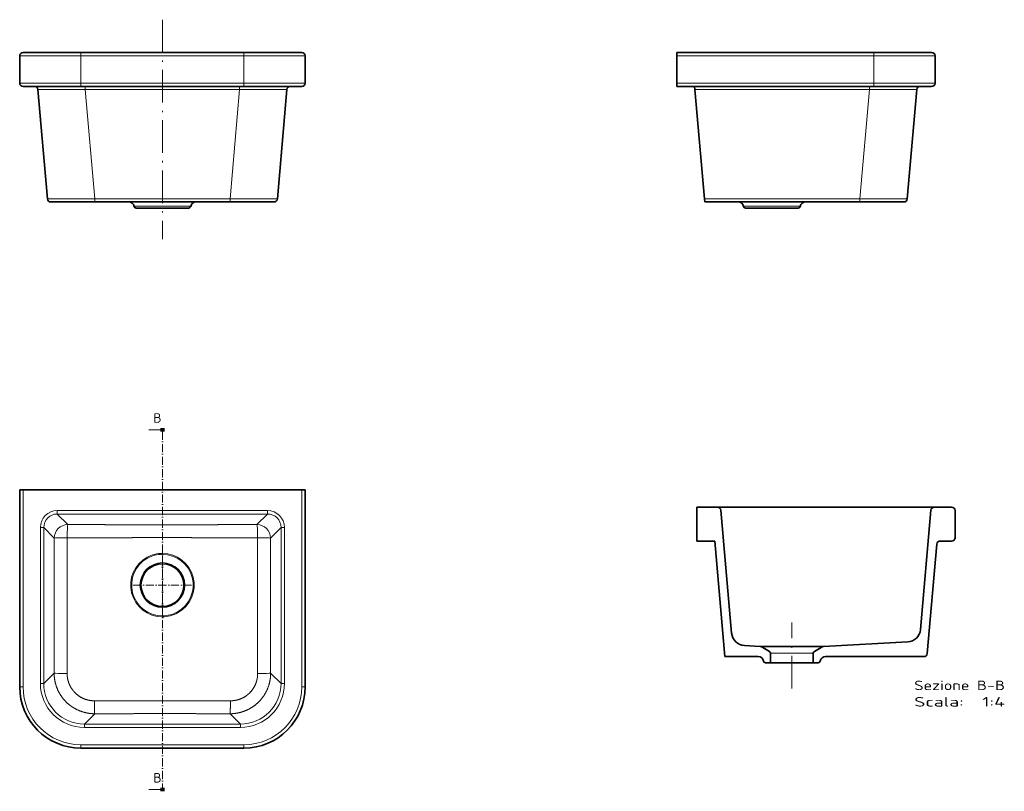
# Model space of a CAD drawing. Extents: x 103 to 466, y 57 to 341.
import ezdxf
from ezdxf.enums import TextEntityAlignment as Align

# ---------------------------------------------------------------- set-up
doc = ezdxf.new("R2010")
doc.units = 0
doc.linetypes.add('DASHDOT', pattern=[18.5, 12, -3, 0.5, -3])
doc.layers.get('0').update_dxf_attribs({"lineweight": 13})
doc.styles.get("Standard").update_dxf_attribs({"font": 'isocp.shx'})

# ---------------------------------------------------------------- blocks, each defined once
blk = doc.blocks.new('BLOCK8')
at = {"color": 7, "lineweight": 13}
for p, q in [((0, 88.5), (-20, 88.5)), ((0, -441.1), (-20, -441.1))]:
    blk.add_line(p, q, dxfattribs=at)
at = {"color": 7, "lineweight": 100, "ltscale": 0.125}
for p, q in [((0, 91), (0, 86)), ((0, -443.6), (0, -438.6))]:
    blk.add_line(p, q, dxfattribs=at)
at = {"color": 7, "linetype": 'DASHDOT', "lineweight": 13}
blk.add_line((0, 86), (0, -438.6), dxfattribs=at)
at = {"color": 7, "lineweight": 13}
for points in [[(-3, 87.2), (0, 88.5), (-3, 89.7)], [(-3, -442.3), (0, -441.1), (-3, -439.8)]]:
    blk.add_lwpolyline(points, dxfattribs=at)
for p, p2 in [((-13.3, 99), (-1.2, 99)), ((-13.3, -430.6), (-1.2, -430.6))]:
    blk.add_text('B', height=14, dxfattribs=at).set_placement(p, p2, align=Align.FIT)
blk = doc.blocks.new('BLOCK9')
at = {"color": 7, "linetype": 'DASHDOT', "lineweight": 13}
for p, q in [((0, -97.1), (0, -182.9)), ((42.9, -140), (-42.9, -140))]:
    blk.add_line(p, q, dxfattribs=at)
blk = doc.blocks.new('BLOCK10')
at = {"color": 7, "lineweight": 35, "ltscale": 0.125}
for p, q in [((-210, 0), (-205, 0)), ((205, 0), (210, 0))]:
    blk.add_line(p, q, dxfattribs=at)
at = {"color": 7, "lineweight": 35}
for p, q in [((205, 0), (-205, 0)), ((210, 0), (210, -290)), ((-210, -290), (-210, 0)), ((-120, -380), (120, -380))]:
    blk.add_line(p, q, dxfattribs=at)
at = {"color": 7, "lineweight": 13}
for p, q in [((-205, -290), (-205, 0)), ((205, 0), (205, -290)), ((154.7, -30.4), (-154.7, -30.4)), ((154.7, -35.4), (-154.7, -35.4)), ((-139.2, -50.8), (-154.7, -35.4)), ((139.2, -50.8), (154.7, -35.4)), ((-179.6, -55.3), (-179.6, -284.8)), ((-174.6, -55.3), (-174.6, -284.8)), ((-159.2, -70.8), (-174.6, -55.3)), ((159.2, -70.8), (174.6, -55.3)), ((174.6, -284.8), (174.6, -55.3)), ((179.6, -284.8), (179.6, -55.3)), ((-159.3, -269.6), (-174.6, -284.8)), ((159.3, -269.6), (174.6, -284.8)), ((-99.6, -329.4), (-114.8, -344.6)), ((99.6, -329.4), (114.8, -344.6)), ((-114.8, -344.6), (114.8, -344.6)), ((-114.8, -349.6), (114.8, -349.6)), ((-120, -375), (120, -375))]:
    blk.add_line(p, q, dxfattribs=at)
at = {"color": 7, "lineweight": 13, "ltscale": 0.124524}
for p, q in [((-154.7, -35.4), (-154.7, -30.4)), ((154.7, -35.4), (154.7, -30.4)), ((-174.6, -55.3), (-179.6, -55.3)), ((174.6, -55.3), (179.6, -55.3)), ((-174.6, -284.8), (-179.6, -284.8)), ((174.6, -284.8), (179.6, -284.8)), ((-114.8, -344.6), (-114.8, -349.6)), ((114.8, -344.6), (114.8, -349.6))]:
    blk.add_line(p, q, dxfattribs=at)
at = {"color": 7, "lineweight": 13, "ltscale": 0.125}
for p, q in [((-205, -290), (-210, -290)), ((205, -290), (210, -290)), ((-120, -375), (-120, -380)), ((120, -375), (120, -380))]:
    blk.add_line(p, q, dxfattribs=at)
at = {"color": 7, "lineweight": 13, "ltscale": 0.176497}
blk.add_line((100.1, -310.3), (93.1, -310.3), dxfattribs=at)
at = {"color": 7, "lineweight": 13, "ltscale": 0.175783}
blk.add_line((99.6, -329.4), (92.6, -329.3), dxfattribs=at)
at = {"color": 7, "lineweight": 13}
blk.add_circle((0, -140), 33, dxfattribs=at)
at = {"color": 7, "lineweight": 35}
blk.add_circle((0, -140), 31.5, dxfattribs=at)
at = {"color": 7, "lineweight": 13}
for centre, radius, start, end in [((0, -140), 46.7, 118.6484, 270), ((0, -140), 45.3, 118.6484, 270), ((0, -140), 46.7, 89.9983, 118.6472), ((0, -140), 45.3, 89.9981, 118.6472), ((0, -140), 46.7, 298.648, 90), ((0, -140), 45.3, 298.6479, 90), ((0, -140), 45.3, 269.9981, 298.6468), ((0, -140), 46.7, 269.9984, 298.6466), ((-120, -290), 85, 180, 270), ((120, -290), 85, 270, 360)]:
    blk.add_arc(centre, radius, start, end, dxfattribs=at)
at = {"color": 7, "lineweight": 35}
for centre, start, end in [((-120, -290), 180, 270), ((120, -290), 270, 360)]:
    blk.add_arc(centre, 90, start, end, dxfattribs=at)
at = {"color": 7, "lineweight": 13}
for centre, major_axis, ratio, start_param, end_param in [((-154.5, -55.5), (17.8, -17.8), 0.992432, 2.359995, 3.923195), ((-154.5, -55.5), (14.3, -14.3), 0.988706, 2.359993, 3.923193), ((154.5, -55.5), (17.8, 17.8), 0.992432, 5.501588, 7.064788), ((154.5, -55.5), (14.3, 14.3), 0.988706, 5.501585, 7.064786), ((-139.2, -70.8), (14.1, 14.1), 0.992433, 0.789196, 2.352396), ((-139.2, -70.8), (-0.1, -20), 0.04697, 3.228956, 4.689277), ((139.2, -70.8), (14.1, -14.1), 0.992433, 0.789196, 2.352396), ((139.2, -70.8), (0.1, -20), 0.04697, 1.593909, 3.05423), ((-139.2, -70.8), (-20, 0), 0.023425, 4.75922, 6.195895), ((139.2, -70.8), (20, 0), 0.023425, 0.08729, 1.523966), ((-139.4, -269.6), (20, -0.1), 0.035774, 3.228915, 4.674155), ((139.4, -269.6), (20, 0.1), 0.035774, 4.750623, 6.195863), ((-114.3, -284.3), (46.3, 46.3), 0.992433, 2.359995, 3.923195), ((-114.3, -284.3), (42.8, 42.8), 0.991187, 2.359993, 3.923193), ((114.3, -284.3), (46.3, -46.3), 0.992433, 5.501588, 7.064788), ((114.3, -284.3), (42.8, -42.8), 0.991187, 5.501586, 7.064786)]:
    blk.add_ellipse(centre, major_axis=major_axis, ratio=ratio, start_param=start_param, end_param=end_param, dxfattribs=at)
for points, knots in [([(-139.2, -50.8), (-132.8, -50.9), (-126.5, -50.9), (-120.1, -50.9), (-108.6, -51), (-97.4, -51), (-92.3, -51), (-82.5, -51.1), (-73.1, -51.1), (-68.5, -51.1), (-59.2, -51.1), (-50.4, -51.2), (-46, -51.2), (-41.7, -51.2), (-37.6, -51.2)], [0, 0, 0, 0, 0, 0, 56.08082, 56.08082, 56.08082, 103.325365, 103.325365, 103.325365, 149.528349, 149.528349, 149.528349, 201.420784, 201.420784, 201.420784, 201.420784, 201.420784, 201.420784]), ([(-37.6, -51.2), (-29.5, -51.2), (-22, -51.2), (-14.8, -51.2), (-2.3, -51.2), (10.1, -51.2), (15.8, -51.2), (25.2, -51.2), (35.3, -51.2), (39.2, -51.2), (46.7, -51.2), (54.8, -51.1), (58.7, -51.1), (66.5, -51.1), (74.7, -51.1), (78.7, -51.1), (87.7, -51), (97.1, -51), (102.2, -51), (112.6, -50.9), (123.2, -50.9), (128.5, -50.9), (133.9, -50.9), (139.2, -50.8)], [0, 0, 0, 0, 0, 0, 102.470763, 102.470763, 102.470763, 186.531897, 186.531897, 186.531897, 235.433644, 235.433644, 235.433644, 278.70196, 278.70196, 278.70196, 318.743402, 318.743402, 318.743402, 366.218456, 366.218456, 366.218456, 413.308797, 413.308797, 413.308797, 413.308797, 413.308797, 413.308797]), ([(-159.3, -269.6), (-159.3, -258.6), (-159.3, -247.7), (-159.2, -236.8), (-159.2, -219.1), (-159.2, -201.9), (-159.1, -195), (-159.1, -179.2), (-159.1, -163.6), (-159.1, -154.8), (-159.1, -137.7), (-159.1, -120.5), (-159.1, -112.2), (-159.1, -99), (-159.1, -85.5), (-159.1, -80.6), (-159.2, -75.7), (-159.2, -70.8)], [0, 0, 0, 0, 0, 0, 94.294536, 94.294536, 94.294536, 156.92625, 156.92625, 156.92625, 241.980717, 241.980717, 241.980717, 321.969497, 321.969497, 321.969497, 366.947358, 366.947358, 366.947358, 366.947358, 366.947358, 366.947358]), ([(-140.2, -70.3), (-133.8, -70.3), (-127.4, -70.3), (-121, -70.3), (-109.4, -70.3), (-98.1, -70.3), (-93.1, -70.3), (-83.1, -70.3), (-73.6, -70.3), (-69, -70.3), (-59.7, -70.3), (-50.9, -70.2), (-46.5, -70.2), (-42.2, -70.2), (-38.1, -70.2)], [0, 0, 0, 0, 0, 0, 56.109754, 56.109754, 56.109754, 103.735752, 103.735752, 103.735752, 150.254336, 150.254336, 150.254336, 201.632028, 201.632028, 201.632028, 201.632028, 201.632028, 201.632028]), ([(-140.2, -270.3), (-140.2, -261), (-140.2, -251.8), (-140.2, -242.6), (-140.2, -227.2), (-140.2, -212.1), (-140.2, -205.9), (-140.2, -194.4), (-140.2, -183.1), (-140.2, -177.9), (-140.2, -166), (-140.2, -154.3), (-140.2, -147.8), (-140.2, -132.9), (-140.2, -118.1), (-140.2, -109.7), (-140.2, -96.8), (-140.2, -83.8), (-140.2, -79.3), (-140.2, -74.8), (-140.2, -70.3)], [0, 0, 0, 0, 0, 0, 79.426555, 79.426555, 79.426555, 135.492994, 135.492994, 135.492994, 184.539431, 184.539431, 184.539431, 247.192404, 247.192404, 247.192404, 326.920427, 326.920427, 326.920427, 367.798839, 367.798839, 367.798839, 367.798839, 367.798839, 367.798839]), ([(-38.1, -70.2), (-29.9, -70.2), (-22.2, -70.1), (-14.8, -70.1), (-2.1, -70.1), (10.6, -70.1), (16.4, -70.1), (26.5, -70.2), (37.5, -70.2), (42.3, -70.2), (53.5, -70.2), (65.9, -70.3), (73.2, -70.3), (84, -70.3), (95.3, -70.3), (98.6, -70.3), (108.7, -70.3), (119.1, -70.3), (126.1, -70.3), (133.1, -70.3), (140.2, -70.3)], [0, 0, 0, 0, 0, 0, 103.623073, 103.623073, 103.623073, 187.771167, 187.771167, 187.771167, 245.617735, 245.617735, 245.617735, 320.908662, 320.908662, 320.908662, 351.744414, 351.744414, 351.744414, 413.703919, 413.703919, 413.703919, 413.703919, 413.703919, 413.703919]), ([(140.2, -70.3), (140.2, -78.3), (140.2, -86.2), (140.2, -93.9), (140.2, -108), (140.2, -121.8), (140.2, -128), (140.2, -142.7), (140.2, -157.3), (140.2, -165.8), (140.2, -182.3), (140.2, -199.1), (140.2, -207.3), (140.2, -224.5), (140.2, -242.2), (140.2, -251.5), (140.2, -260.9), (140.2, -270.3)], [0, 0, 0, 0, 0, 0, 72.207992, 72.207992, 72.207992, 131.602944, 131.602944, 131.602944, 212.737411, 212.737411, 212.737411, 286.993343, 286.993343, 286.993343, 367.662634, 367.662634, 367.662634, 367.662634, 367.662634, 367.662634]), ([(159.2, -70.8), (159.2, -78.6), (159.1, -86.4), (159.1, -94), (159.1, -107.7), (159.1, -121.3), (159.1, -127.3), (159.1, -145.4), (159.1, -163.3), (159.1, -175.5), (159.1, -197.2), (159.2, -219.6), (159.2, -229.3), (159.2, -243.2), (159.3, -257.3), (159.3, -261.4), (159.3, -265.5), (159.3, -269.6)], [0, 0, 0, 0, 0, 0, 71.246746, 71.246746, 71.246746, 129.499626, 129.499626, 129.499626, 244.713472, 244.713472, 244.713472, 332.137033, 332.137033, 332.137033, 367.332465, 367.332465, 367.332465, 367.332465, 367.332465, 367.332465]), ([(-99.6, -329.4), (-104.6, -329.4), (-109.7, -328.8), (-114.7, -327.7), (-123.8, -324.7), (-132.3, -319.9), (-136, -317.3), (-144.1, -310.4), (-150.5, -301.8), (-153.5, -296.4), (-156.9, -287.9), (-158.7, -278.9), (-159.1, -275.8), (-159.3, -272.7), (-159.3, -269.6)], [0, 0, 0, 0, 0, 0, 39.056334, 39.056334, 39.056334, 73.950325, 73.950325, 73.950325, 120.629288, 120.629288, 120.629288, 144.84601, 144.84601, 144.84601, 144.84601, 144.84601, 144.84601]), ([(-100.1, -310.3), (-105.1, -310.3), (-110, -309.6), (-114.8, -308.1), (-122.7, -304.1), (-129.2, -298.2), (-131.7, -295.4), (-136, -289), (-138.8, -281.9), (-139.7, -278), (-140.2, -274.1), (-140.2, -270.3)], [0, 0, 0, 0, 0, 0, 50.071217, 50.071217, 50.071217, 87.355589, 87.355589, 87.355589, 126.993157, 126.993157, 126.993157, 126.993157, 126.993157, 126.993157]), ([(159.3, -269.6), (159.3, -275.6), (158.6, -281.7), (157, -287.6), (153.1, -297.6), (147, -306.4), (144.1, -309.9), (137.6, -316.3), (129.9, -321.4), (125.9, -323.5), (118.3, -326.7), (110.4, -328.5), (106.8, -329.1), (103.2, -329.4), (99.6, -329.4)], [0, 0, 0, 0, 0, 0, 47.085305, 47.085305, 47.085305, 82.023142, 82.023142, 82.023142, 116.932239, 116.932239, 116.932239, 144.843971, 144.843971, 144.843971, 144.843971, 144.843971, 144.843971]), ([(140.2, -270.3), (140.2, -275.2), (139.4, -280.2), (137.9, -285), (133.8, -293.2), (127.5, -300), (124.3, -302.7), (117.8, -306.8), (110.5, -309.2), (107.1, -310), (103.6, -310.3), (100.1, -310.3)], [0, 0, 0, 0, 0, 0, 50.391514, 50.391514, 50.391514, 91.811394, 91.811394, 91.811394, 126.992325, 126.992325, 126.992325, 126.992325, 126.992325, 126.992325]), ([(93.1, -310.3), (84, -310.3), (75, -310.3), (66.1, -310.3), (49.5, -310.3), (33.1, -310.3), (25.5, -310.4), (10.4, -310.4), (-4.6, -310.4), (-12.2, -310.4), (-28.6, -310.4), (-45.1, -310.3), (-54.2, -310.3), (-68.7, -310.3), (-83.3, -310.3), (-88.9, -310.3), (-94.5, -310.3), (-100.1, -310.3)], [0, 0, 0, 0, 0, 0, 77.060551, 77.060551, 77.060551, 143.599732, 143.599732, 143.599732, 210.382944, 210.382944, 210.382944, 288.529033, 288.529033, 288.529033, 336.150131, 336.150131, 336.150131, 336.150131, 336.150131, 336.150131]), ([(-99.6, -329.4), (-99.6, -329.2), (-99.7, -329), (-99.7, -328.7), (-99.8, -327.4), (-99.9, -325.7), (-99.9, -324.4), (-100, -321), (-100.1, -317.3), (-100.1, -315), (-100.1, -312.7), (-100.1, -310.3)], [0, 0, 0, 0, 0, 0, 4.857515, 4.857515, 4.857515, 14.071166, 14.071166, 14.071166, 28.335531, 28.335531, 28.335531, 28.335531, 28.335531, 28.335531]), ([(99.6, -329.4), (99.6, -329.2), (99.7, -329), (99.7, -328.7), (99.8, -327.4), (99.9, -325.7), (99.9, -324.4), (100, -321), (100.1, -317.3), (100.1, -315), (100.1, -312.7), (100.1, -310.3)], [0, 0, 0, 0, 0, 0, 4.857515, 4.857515, 4.857515, 14.071165, 14.071165, 14.071165, 28.335532, 28.335532, 28.335532, 28.335532, 28.335532, 28.335532]), ([(92.6, -329.3), (83.7, -329.3), (74.9, -329.3), (66.1, -329.3), (49.9, -329.3), (33.8, -329.2), (26.3, -329.2), (11.4, -329.2), (-3.6, -329.2), (-11.1, -329.2), (-27.4, -329.2), (-43.8, -329.3), (-52.7, -329.3), (-67.3, -329.3), (-82.1, -329.3), (-87.9, -329.3), (-93.7, -329.3), (-99.6, -329.4)], [0, 0, 0, 0, 0, 0, 75.619082, 75.619082, 75.619082, 141.522253, 141.522253, 141.522253, 208.175821, 208.175821, 208.175821, 285.981404, 285.981404, 285.981404, 335.637834, 335.637834, 335.637834, 335.637834, 335.637834, 335.637834])]:
    blk.add_open_spline(points, degree=5, knots=knots, dxfattribs=at)
blk = doc.blocks.new('BLOCK11')
at = {"color": 7, "lineweight": 35}
for p, q in [((-120, 0), (-205, 0)), ((-120, 0), (120, 0)), ((205, 0), (120, 0)), ((-210, -5), (-210, -45)), ((210, -5), (210, -45)), ((-120, -50), (-205, -50)), ((-183.3, -54.6), (-169.2, -215.4)), ((-120, -50), (120, -50)), ((205, -50), (120, -50)), ((183.3, -54.6), (169.2, -215.4)), ((-164.2, -220), (-99.5, -220)), ((-99.5, -220), (99.5, -220)), ((0, -229), (-38.7, -229)), ((38.7, -229), (0, -229)), ((99.5, -220), (164.2, -220))]:
    blk.add_line(p, q, dxfattribs=at)
at = {"color": 7, "lineweight": 13, "ltscale": 0.125}
for p, q in [((-120, 0), (-120, -5)), ((120, 0), (120, -5)), ((-120, -45), (-120, -50)), ((120, -45), (120, -50))]:
    blk.add_line(p, q, dxfattribs=at)
at = {"color": 7, "lineweight": 13}
for p, q in [((-120, -5), (-210, -5)), ((-120, -5), (120, -5)), ((-120, -5), (-120, -45)), ((210, -5), (120, -5)), ((120, -5), (120, -45)), ((-120, -45), (-210, -45)), ((-120, -45), (120, -45)), ((-113.5, -54.6), (-99.5, -215.4)), ((113.5, -54.6), (-113.5, -54.6)), ((113.5, -54.6), (99.5, -215.4)), ((210, -45), (120, -45)), ((-99.5, -215.4), (99.5, -215.4)), ((0, -226.5), (-41.6, -226.5)), ((0, -226.5), (41.6, -226.5))]:
    blk.add_line(p, q, dxfattribs=at)
at = {"color": 7, "lineweight": 13, "ltscale": 0.114106}
for p, q in [((-113.5, -54.6), (-113.5, -50)), ((113.5, -54.6), (113.5, -50)), ((-99.5, -215.4), (-99.5, -220)), ((99.5, -215.4), (99.5, -220))]:
    blk.add_line(p, q, dxfattribs=at)
at = {"color": 7, "lineweight": 35, "ltscale": 3.79609e-05}
blk.add_line((-38.7, -229), (-38.7, -229), dxfattribs=at)
blk.add_line((-38.7, -229), (-38.7, -229), dxfattribs=at)
blk.add_line((-38.7, -229), (-38.7, -229), dxfattribs=at)
blk.add_line((-38.7, -229), (-38.7, -229), dxfattribs=at)
at = {"color": 7, "lineweight": 35}
for centre, radius, start, end in [((-205, -5), 5, 90, 180), ((-179.6, -5), 5, 89.7484, 90), ((179.6, -5), 5, 90, 90.2516), ((205, -5), 5, 0, 90), ((-205, -45), 5, 180, 270), ((-188.3, -55), 5, 5, 89.7656), ((188.3, -55), 5, 90.2345, 175), ((205, -45), 5, 270, 360), ((-164.2, -215), 5, 185, 270), ((164.2, -215), 5, 270, 355), ((-49.5, -228), 8, 10.4757, 89.6584), ((-38.7, -226), 3, 190.4757, 270), ((38.7, -226), 3, 270, 349.5243), ((49.5, -228), 8, 90.3416, 169.5243)]:
    blk.add_arc(centre, radius, start, end, dxfattribs=at)
at = {"color": 7, "lineweight": 13}
for points, knots in [([(-113.5, -54.6), (-122.9, -54.5), (-132.2, -54.5), (-141.3, -54.4), (-157.2, -54.4), (-170, -54.4), (-175.1, -54.4), (-180.2, -54.4), (-182.6, -54.5), (-183.1, -54.5), (-183.3, -54.5), (-183.3, -54.6)], [0, 0, 0, 0, 0, 0, 82.632696, 82.632696, 82.632696, 152.254289, 152.254289, 152.254289, 177.798569, 177.798569, 177.798569, 177.798569, 177.798569, 177.798569]), ([(183.3, -54.6), (183.3, -54.5), (182.2, -54.5), (179.9, -54.4), (172.4, -54.4), (160.7, -54.4), (153.1, -54.4), (140.7, -54.4), (127.5, -54.5), (122.9, -54.5), (118.2, -54.5), (113.5, -54.6)], [0, 0, 0, 0, 0, 0, 58.512412, 58.512412, 58.512412, 136.460342, 136.460342, 136.460342, 177.851718, 177.851718, 177.851718, 177.851718, 177.851718, 177.851718]), ([(-169.2, -215.4), (-169.2, -215.5), (-168.3, -215.5), (-166.6, -215.5), (-160.5, -215.6), (-150.6, -215.6), (-143.8, -215.6), (-131.1, -215.6), (-117.4, -215.5), (-111.4, -215.5), (-105.4, -215.5), (-99.5, -215.4)], [0, 0, 0, 0, 0, 0, 47.676198, 47.676198, 47.676198, 117.22146, 117.22146, 117.22146, 167.825514, 167.825514, 167.825514, 167.825514, 167.825514, 167.825514]), ([(99.5, -215.4), (110.8, -215.5), (122.1, -215.6), (133.1, -215.6), (149.2, -215.6), (160.9, -215.6), (164.5, -215.6), (167.7, -215.5), (168.9, -215.5), (169.1, -215.5), (169.2, -215.4), (169.2, -215.4)], [0, 0, 0, 0, 0, 0, 95.841511, 95.841511, 95.841511, 152.394108, 152.394108, 152.394108, 167.729777, 167.729777, 167.729777, 167.729777, 167.729777, 167.729777])]:
    blk.add_open_spline(points, degree=5, knots=knots, dxfattribs=at)
blk = doc.blocks.new('BLOCK12')
at = {"color": 7, "lineweight": 35}
for p, q in [((290, 0), (0, 0)), ((375, 0), (290, 0)), ((0, -5), (0, -45)), ((380, -5), (380, -45)), ((0, -50), (290, -50)), ((40.8, -215.4), (26.7, -54.6)), ((375, -50), (290, -50)), ((353.3, -54.6), (339.2, -215.4)), ((41.2, -220), (269.5, -220)), ((178.7, -229), (101.3, -229)), ((269.5, -220), (334.2, -220))]:
    blk.add_line(p, q, dxfattribs=at)
at = {"color": 7, "lineweight": 35, "ltscale": 0.125}
for p, q in [((0, -5), (0, 0)), ((0, -50), (0, -45))]:
    blk.add_line(p, q, dxfattribs=at)
at = {"color": 7, "lineweight": 13, "ltscale": 0.125}
for p, q in [((290, 0), (290, -5)), ((290, -45), (290, -50))]:
    blk.add_line(p, q, dxfattribs=at)
at = {"color": 7, "lineweight": 13}
for p, q in [((290, -5), (0, -5)), ((380, -5), (290, -5)), ((290, -5), (290, -45)), ((0, -45), (290, -45)), ((283.5, -54.6), (26.7, -54.6)), ((283.5, -54.6), (269.5, -215.4)), ((380, -45), (290, -45)), ((40.8, -215.4), (269.5, -215.4)), ((181.6, -226.5), (98.4, -226.5))]:
    blk.add_line(p, q, dxfattribs=at)
at = {"color": 7, "lineweight": 35, "ltscale": 0.114541}
for p, q in [((26.7, -54.6), (26.3, -50)), ((41.2, -220), (40.8, -215.4))]:
    blk.add_line(p, q, dxfattribs=at)
at = {"color": 7, "lineweight": 13, "ltscale": 0.114106}
for p, q in [((283.5, -54.6), (283.5, -50)), ((269.5, -215.4), (269.5, -220))]:
    blk.add_line(p, q, dxfattribs=at)
at = {"color": 7, "lineweight": 35}
for centre, radius, start, end in [((375, -5), 5, 0, 90), ((358.3, -55), 5, 90, 175), ((375, -45), 5, 270, 360), ((334.2, -215), 5, 270, 355), ((90.5, -228), 8, 10.4757, 90), ((101.3, -226), 3, 190.4757, 270), ((178.7, -226), 3, 270, 349.5243), ((189.5, -228), 8, 90, 169.5243)]:
    blk.add_arc(centre, radius, start, end, dxfattribs=at)
at = {"color": 7, "lineweight": 13}
for points, knots in [([(353.3, -54.6), (353.3, -54.5), (352.2, -54.5), (349.9, -54.4), (343, -54.4), (332.6, -54.4), (326.4, -54.4), (314.3, -54.4), (301.3, -54.5), (295.4, -54.5), (289.5, -54.5), (283.5, -54.6)], [0, 0, 0, 0, 0, 0, 58.512988, 58.512988, 58.512988, 125.250449, 125.250449, 125.250449, 177.901641, 177.901641, 177.901641, 177.901641, 177.901641, 177.901641]), ([(269.5, -215.4), (280.8, -215.5), (292.1, -215.6), (303.1, -215.6), (319.2, -215.6), (330.9, -215.6), (334.5, -215.6), (337.7, -215.5), (338.9, -215.5), (339.1, -215.5), (339.2, -215.4), (339.2, -215.4)], [0, 0, 0, 0, 0, 0, 95.835148, 95.835148, 95.835148, 152.388751, 152.388751, 152.388751, 167.72465, 167.72465, 167.72465, 167.72465, 167.72465, 167.72465])]:
    blk.add_open_spline(points, degree=5, knots=knots, dxfattribs=at)
blk = doc.blocks.new('BLOCK13')
at = {"color": 7, "lineweight": 13}
for s, p, p2 in [('Scala:', (-293.6, -320), (-293.6, -392.9)), ('Sezione B-B', (-269.4, -320), (-269.4, -453.6)), ('  1:4', (-293.6, -392.9), (-293.6, -453.6))]:
    blk.add_text(s, height=14, rotation=270, dxfattribs=at).set_placement(p, p2, align=Align.FIT)
blk = doc.blocks.new('BLOCK14')
at = {"color": 7, "lineweight": 35}
for p, q in [((-50, 0), (0, 0)), ((0, 0), (0, -30.4)), ((-50, 0), (-50, -26.3)), ((-220, -41.2), (-50, -26.3)), ((-220, -41.2), (-220, -90.5)), ((-185.5, -51.2), (-4.6, -35.4)), ((-205, -93.3), (-203.7, -70.1)), ((-205, -186.7), (-198.5, -310.4)), ((-220, -189.5), (-220, -334.2)), ((-180.3, -329.2), (-4.6, -344.6)), ((-215.4, -339.2), (-54.6, -353.3)), ((0, -349.6), (0, -375)), ((-45, -380), (-5, -380))]:
    blk.add_line(p, q, dxfattribs=at)
at = {"color": 7, "lineweight": 35, "ltscale": 0.178828}
blk.add_line((-229, -101.3), (-229, -108.5), dxfattribs=at)
at = {"color": 7, "lineweight": 35, "ltscale": 0.356235}
for p, q in [((-212.5, -107), (-205.4, -94.7)), ((-212.5, -173), (-205.4, -185.3))]:
    blk.add_line(p, q, dxfattribs=at)
at = {"color": 7, "lineweight": 35, "ltscale": 0.347927}
for p, q in [((-229, -108.5), (-215.1, -108.5)), ((-229, -171.5), (-215.1, -171.5))]:
    blk.add_line(p, q, dxfattribs=at)
at = {"color": 7, "lineweight": 35, "ltscale": 0.178849}
blk.add_line((-229, -171.5), (-229, -178.7), dxfattribs=at)
at = {"color": 7, "lineweight": 35, "ltscale": 0.418578}
blk.add_line((-50, -358.3), (-50, -375), dxfattribs=at)
at = {"color": 7, "lineweight": 35}
for centre, radius, start, end in [((-5, -30.4), 5, 275, 360), ((-183.8, -71.2), 20, 95, 177), ((-226, -101.3), 3, 100.4757, 180), ((-228, -90.5), 8, 280.4757, 0), ((-208, -93.2), 3, 330, 357), ((-215.1, -105.5), 3, 270, 330), ((-215.1, -174.5), 3, 30, 90), ((-226, -178.7), 3, 180, 259.5243), ((-228, -189.5), 8, 360, 79.5243), ((-208, -186.8), 3, 3, 30), ((-178.5, -309.3), 20, 183, 265), ((-215, -334.2), 5, 180, 265), ((-5, -349.6), 5, 0, 85), ((-55, -358.3), 5, 0, 85), ((-45, -375), 5, 180, 270), ((-5, -375), 5, 270, 360)]:
    blk.add_arc(centre, radius, start, end, dxfattribs=at)

msp = doc.modelspace()

# ---------------------------------------------------------------- linework, layer by layer
at = {"color": 7, "linetype": 'DASHDOT', "lineweight": 13}
for p, q in [((155.82, 341.11), (155.82, 260.31)), ((387.44, 94.97), (387.44, 119.24))]:
    msp.add_line(p, q, dxfattribs=at)
at = {"color": 7, "lineweight": 35}
for p, q in [((360.04, 161.73), (439.84, 161.73)), ((375.77, 110.49), (399.11, 110.49))]:
    msp.add_line(p, q, dxfattribs=at)
at = {"color": 7, "lineweight": 13, "ltscale": 0.39375}
msp.add_line((379.57, 107.96), (395.32, 107.96), dxfattribs=at)
at = {"color": 7, "lineweight": 35, "ltscale": 0.39375}
msp.add_line((379.57, 104.48), (395.32, 104.48), dxfattribs=at)

# ---------------------------------------------------------------- block references
at = {"lineweight": 0, "xscale": 0.25, "yscale": 0.25, "zscale": 0.25}
for name, p in [('BLOCK11', (155.82, 329.05)), ('BLOCK12', (345.08, 329.05)), ('BLOCK8', (155.82, 168.04)), ('BLOCK10', (155.82, 168.04)), ('BLOCK9', (155.82, 168.04))]:
    msp.add_blockref(name, p, dxfattribs=at)
at = {"lineweight": 0, "xscale": 0.25, "yscale": 0.25, "zscale": 0.25, "rotation": 90.0000000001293}
for name in ['BLOCK14', 'BLOCK13']:
    msp.add_blockref(name, (352.44, 161.73), dxfattribs=at)

doc.saveas('drawing.dxf')
